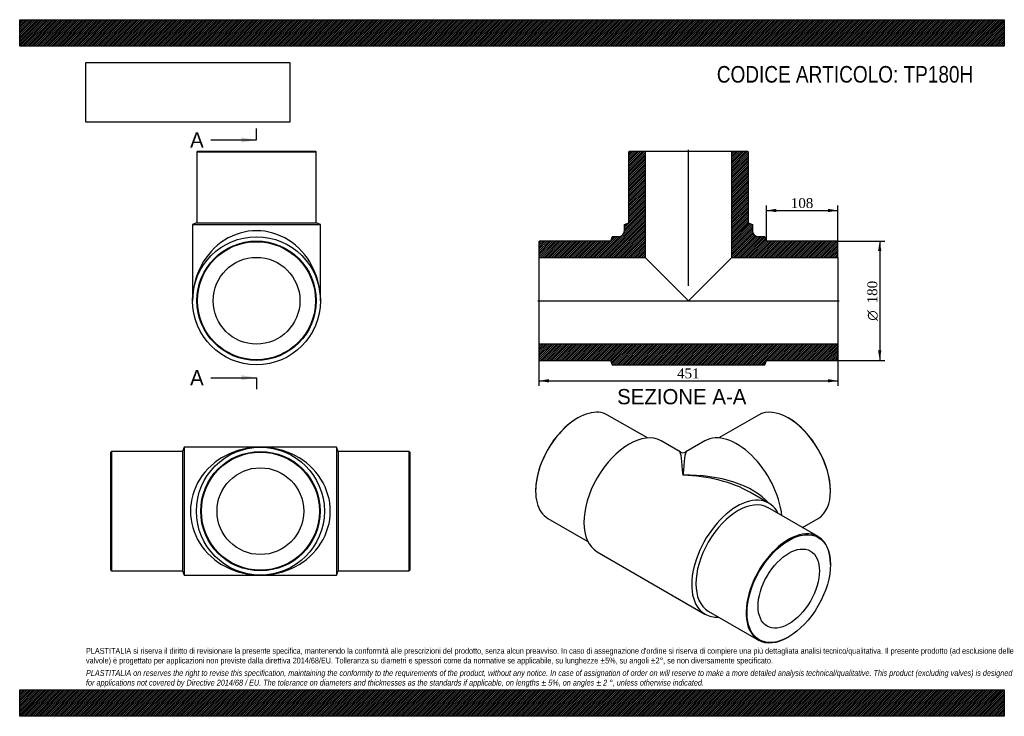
# Model space of a CAD drawing. Header units: millimetres. Extents: x 0 to 1485, y 0 to 1050.
import ezdxf
from ezdxf.enums import TextEntityAlignment as Align
from ezdxf.lldxf.tags import DXFTag

# ---------------------------------------------------------------- set-up
doc = ezdxf.new("R2010")
doc.units = ezdxf.units.MM
doc.header["$LTSCALE"] = 5
for name, color, linetype in [('Default', 7, 'Continuous'), ('DV4_Default', 7, 'Continuous'), ('TP180H', 7, 'Continuous')]:
    doc.layers.add(name, color=color, linetype=linetype)
doc.styles.add('SEACAD_Solid_Edge_ANSI', font='seans.ttf')
doc.styles.add('SEACAD_Solid_Edge_ANSI1_Symbols', font='semeca1.ttf')
doc.styles.add('SEACAD_Times_New_Roman', font='times.ttf')
tags = doc.linetypes.add('CENTER2', pattern=[28.575, 19.05, -3.175, 3.175, -3.175]).pattern_tags.tags
tags[10:11] = [DXFTag(74, 4), DXFTag(75, 0), DXFTag(340, '0'), DXFTag(46, 0.0), DXFTag(50, 0.0), DXFTag(44, 0.0), DXFTag(45, 0.0)]
tags[8:9] = [DXFTag(74, 4), DXFTag(75, 0), DXFTag(340, '0'), DXFTag(46, 0.0), DXFTag(50, 0.0), DXFTag(44, 0.0), DXFTag(45, 0.0)]
tags[6:7] = [DXFTag(74, 4), DXFTag(75, 0), DXFTag(340, '0'), DXFTag(46, 0.0), DXFTag(50, 0.0), DXFTag(44, 0.0), DXFTag(45, 0.0)]
tags[4:5] = [DXFTag(74, 4), DXFTag(75, 0), DXFTag(340, '0'), DXFTag(46, 0.0), DXFTag(50, 0.0), DXFTag(44, 0.0), DXFTag(45, 0.0)]
doc.dimstyles.new('ANSImm', dxfattribs={"dimtxt": 15, "dimasz": 15, "dimexe": 7.5, "dimexo": 0, "dimgap": 3.75, "dimtad": 1, "dimdsep": 46, "dimtxsty": 'SEACAD_Times_New_Roman', "dimblk1": '_SE_FILLED', "dimblk2": '_SE_FILLED', "dimsah": 1, "dimcen": 7.5, "dimazin": 0, "dimtfac": 0.85, "dimtdec": 3, "dimtofl": 0, "dimtmove": 0, "dimatfit": 3, "dimfxl": 1, "dimarcsym": 0})
picture_1 = doc.add_image_def('image1.jpg', size_in_pixel=(4302, 1260))

# ---------------------------------------------------------------- blocks, each defined once
blk = doc.blocks.new('SE')
at = {"layer": 'TP180H', "color": 7, "linetype": 'Continuous'}
for p, q in [((248, 405.7), (245.5, 399.2)), ((248, 405.7), (248, 212.7)), ((363, 405.7), (248, 405.7)), ((478, 405.7), (363, 405.7)), ((478, 405.7), (478, 212.7)), ((480.5, 399.2), (478, 405.7)), ((138.5, 399.2), (137.5, 398.2)), ((137.5, 220.2), (137.5, 398.2)), ((138.5, 399.2), (138.5, 219.2)), ((245.5, 399.2), (138.5, 399.2)), ((245.5, 399.2), (245.5, 219.2)), ((480.5, 399.2), (480.5, 219.2)), ((587.5, 399.2), (480.5, 399.2)), ((587.5, 219.2), (587.5, 399.2)), ((588.5, 398.2), (587.5, 399.2)), ((588.5, 398.2), (588.5, 220.2)), ((137.5, 220.2), (138.5, 219.2)), ((138.5, 219.2), (245.5, 219.2)), ((245.5, 219.2), (248, 212.7)), ((248, 212.7), (363, 212.7)), ((363, 212.7), (478, 212.7)), ((478, 212.7), (480.5, 219.2)), ((480.5, 219.2), (587.5, 219.2)), ((587.5, 219.2), (588.5, 220.2))]:
    blk.add_line(p, q, dxfattribs=at)
for radius in [96.5, 90, 89, 65.4]:
    blk.add_circle((363, 309.2), radius, dxfattribs=at)
for major_axis in [(105.5, 0), (-105.5, 0)]:
    blk.add_ellipse((363, 309.2), major_axis=major_axis, ratio=0.914692, start_param=1.570796, end_param=4.712389, dxfattribs=at)
blk = doc.blocks.new('SE1')
at = {"layer": 'TP180H', "color": 7, "linetype": 'Continuous'}
for p, q in [((841.7, 449.6), (841, 449.2)), ((946.7, 419.5), (886.7, 454.1)), ((1114.2, 454.1), (1054.2, 419.5)), ((1159.9, 449.2), (1159.2, 449.6)), ((995.9, 398.5), (967.4, 415)), ((1033.5, 415), (1004.9, 398.5)), ((778.1, 340.2), (778.1, 339.4)), ((1130, 321.1), (1101.4, 337.6)), ((1222.8, 339.4), (1222.8, 340.2)), ((1204.2, 270.8), (1128.5, 314.5)), ((796.7, 298.2), (856.7, 263.6)), ((1180.4, 284.5), (1204.2, 298.2)), ((870.9, 247.9), (1033.5, 154)), ((1222.8, 228.8), (1222.8, 229.6)), ((1038.5, 158.6), (1114.2, 114.9)), ((1159.2, 119.4), (1159.9, 119.8))]:
    blk.add_line(p, q, dxfattribs=at)
blk.add_arc((1000.4, 406.3), 9, 240.3681, 299.4689, dxfattribs=at)
for centre, major_axis, ratio, start_param, end_param in [((841.7, 376.2), (45, 77.9), 0.57735, 0, 3.141593), ((1159.2, 376.2), (-45, 77.9), 0.57735, 3.141593, 6.283185), ((841, 376.6), (-44.5, -77.1), 0.57735, 3.926991, 5.497787), ((1159.9, 376.6), (44.5, -77.1), 0.57735, 0.785398, 2.356194), ((919.1, 331.5), (-48.2, -83.6), 0.57735, 3.141593, 6.283185), ((1081.8, 331.5), (-48.3, 83.6), 0.57735, 4.054583, 6.283185), ((1000.4, 284.5), (4.6, -114.1), 0.038483, 2.331859, 3.117257), ((1000.4, 284.5), (-4.6, -114.1), 0.038483, 3.165928, 3.951326), ((1000.4, 284.5), (-142.8, -5.3), 0.551103, 3.559278, 4.692023), ((1000.4, 284.5), (-142.8, 5.3), 0.551103, 3.947356, 4.732755), ((1081.8, 237.6), (-48.2, -83.6), 0.57735, 2.772465, 6.283185), ((1083.5, 236.5), (-45, -77.9), 0.57735, 3.141593, 6.283185), ((1159.2, 192.9), (-45, -77.9), 0.57735, 2.356194, 6.283185), ((1081.8, 237.6), (-48.2, -83.6), 0.57735, 0, 0.369128), ((1159.2, 192.9), (-45, -77.9), 0.57735, 0, 0.785398)]:
    blk.add_ellipse(centre, major_axis=major_axis, ratio=ratio, start_param=start_param, end_param=end_param, dxfattribs=at)
for major_axis in [(44.5, 77.1), (-32.7, -56.6)]:
    blk.add_ellipse((1159.9, 192.5), major_axis=major_axis, ratio=0.57735, dxfattribs=at)
blk = doc.blocks.new('SE2')
at = {"layer": 'TP180H', "color": 7, "linetype": 'Continuous'}
for p, q in [((268.2, 851.9), (267.2, 850.9)), ((267.2, 850.9), (447.2, 850.9)), ((267.2, 850.9), (267.2, 743.9)), ((268.2, 851.9), (446.2, 851.9)), ((447.2, 850.9), (446.2, 851.9)), ((447.2, 743.9), (447.2, 850.9)), ((267.2, 743.9), (260.7, 741.4)), ((267.2, 743.9), (447.2, 743.9)), ((453.7, 741.4), (447.2, 743.9)), ((260.7, 741.4), (453.7, 741.4)), ((260.7, 741.4), (260.7, 626.4)), ((453.7, 626.4), (453.7, 741.4))]:
    blk.add_line(p, q, dxfattribs=at)
for radius in [96.5, 90, 89, 65.4]:
    blk.add_circle((357.2, 626.4), radius, dxfattribs=at)
blk.add_ellipse((357.2, 626.4), major_axis=(0, -105.5), ratio=0.914692, start_param=1.570796, end_param=4.712389, dxfattribs=at)
blk = doc.blocks.new('SE4')
at = {"color": 7, "linetype": 'Continuous', "style": 'SEACAD_Solid_Edge_ANSI'}
blk.add_text('A', height=23, dxfattribs=at).set_placement((257, 880.2), align=Align.TOP_LEFT)
blk = doc.blocks.new('SE5')
at = {"color": 7, "linetype": 'Continuous', "style": 'SEACAD_Solid_Edge_ANSI'}
blk.add_text('A', height=23, dxfattribs=at).set_placement((257, 521.9), align=Align.TOP_LEFT)
blk = doc.blocks.new('SEANNOT_GROUP')
at = {"linetype": 'Continuous'}
blk.add_hatch(color=7, dxfattribs=at).paths.add_polyline_path([(334.2, 864.9), (357.2, 868.7), (334.2, 872.6)])
at = {"color": 7, "linetype": 'Continuous'}
blk.add_lwpolyline([(288.2, 868.7), (357.2, 868.7)], dxfattribs=at)
blk = doc.blocks.new('SEANNOT_GROUP1')
at = {"linetype": 'Continuous'}
blk.add_hatch(color=7, dxfattribs=at).paths.add_polyline_path([(334.2, 506.5), (357.2, 510.4), (334.2, 514.2)])
at = {"color": 7, "linetype": 'Continuous'}
blk.add_lwpolyline([(288.2, 510.4), (357.2, 510.4)], dxfattribs=at)
blk = doc.blocks.new('SE3')
at = {"layer": 'Default', "color": 7, "linetype": 'CENTER2'}
for p, q in [((357.2, 868.7), (357.2, 886)), ((357.2, 510.4), (357.2, 493.1))]:
    blk.add_line(p, q, dxfattribs=at)
at = {"layer": 'Default', "color": 7, "linetype": 'CENTER2', "const_width": 0.0001}
blk.add_lwpolyline([(357.2, 868.7), (357.2, 510.4)], dxfattribs=at)
at = {"layer": 'Default'}
for name in ['SE4', 'SEANNOT_GROUP', 'SE5', 'SEANNOT_GROUP1']:
    blk.add_blockref(name, (0, 0), dxfattribs=at)
blk = doc.blocks.new('SE6')
at = {"layer": 'TP180H', "linetype": 'Continuous'}
h = blk.add_hatch(dxfattribs=at)
h.set_pattern_fill('LINE', scale=0.629921, angle=45, style=0)
edge = h.paths.add_edge_path()
edge.add_line((918.6, 743.9), (912.1, 741.4))
edge.add_line((912.1, 741.4), (912.1, 731.9))
edge.add_arc((903.1, 731.9), 9, 270, 360, ccw=False)
edge.add_line((903.1, 722.9), (893.6, 722.9))
edge.add_line((893.6, 722.9), (891.1, 716.4))
edge.add_line((891.1, 716.4), (784.1, 716.4))
edge.add_line((784.1, 716.4), (783.1, 715.4))
edge.add_line((783.1, 715.4), (783.1, 691.8))
edge.add_line((783.1, 691.8), (943.2, 691.8))
edge.add_line((943.2, 691.8), (943.2, 851.9))
edge.add_line((943.2, 851.9), (919.6, 851.9))
edge.add_line((919.6, 851.9), (918.6, 850.9))
edge.add_line((918.6, 850.9), (918.6, 743.9))
h = blk.add_hatch(dxfattribs=at)
h.set_pattern_fill('LINE', scale=0.629921, angle=45, style=0)
edge = h.paths.add_edge_path()
edge.add_line((1098.6, 743.9), (1098.6, 850.9))
edge.add_line((1098.6, 850.9), (1097.6, 851.9))
edge.add_line((1097.6, 851.9), (1074, 851.9))
edge.add_line((1074, 851.9), (1074, 691.8))
edge.add_line((1074, 691.8), (1234.1, 691.8))
edge.add_line((1234.1, 691.8), (1234.1, 715.4))
edge.add_line((1234.1, 715.4), (1233.1, 716.4))
edge.add_line((1233.1, 716.4), (1126.1, 716.4))
edge.add_line((1126.1, 716.4), (1123.6, 722.9))
edge.add_line((1123.6, 722.9), (1114.1, 722.9))
edge.add_arc((1114.1, 731.9), 9, 180, 270, ccw=False)
edge.add_line((1105.1, 731.9), (1105.1, 741.4))
edge.add_line((1105.1, 741.4), (1098.6, 743.9))
h = blk.add_hatch(dxfattribs=at)
h.set_pattern_fill('LINE', scale=0.629921, angle=45, style=0)
h.paths.add_polyline_path([(1234.1, 537.4), (1234.1, 561), (783.1, 561), (783.1, 537.4), (784.1, 536.4), (891.1, 536.4), (893.6, 529.9), (1123.6, 529.9), (1126.1, 536.4), (1233.1, 536.4)])
at = {"layer": 'DV4_Default', "color": 7, "linetype": 'CENTER2'}
for p, q in [((1008.6, 649.1), (1008.6, 853.6)), ((781.3, 626.4), (1235.8, 626.4))]:
    blk.add_line(p, q, dxfattribs=at)
at = {"layer": 'TP180H', "color": 7, "linetype": 'Continuous'}
for p, q in [((918.6, 850.9), (919.6, 851.9)), ((918.6, 743.9), (918.6, 850.9)), ((919.6, 851.9), (943.2, 851.9)), ((943.2, 851.9), (1074, 851.9)), ((943.2, 851.9), (943.2, 691.8)), ((1074, 851.9), (1097.6, 851.9)), ((1074, 691.8), (1074, 851.9)), ((1097.6, 851.9), (1098.6, 850.9)), ((1098.6, 850.9), (1098.6, 743.9)), ((912.1, 741.4), (918.6, 743.9)), ((1098.6, 743.9), (1105.1, 741.4)), ((912.1, 731.9), (912.1, 741.4)), ((1105.1, 741.4), (1105.1, 731.9)), ((783.1, 715.4), (784.1, 716.4)), ((783.1, 715.4), (783.1, 691.8)), ((891.1, 716.4), (784.1, 716.4)), ((893.6, 722.9), (891.1, 716.4)), ((903.1, 722.9), (893.6, 722.9)), ((1123.6, 722.9), (1114.1, 722.9)), ((1126.1, 716.4), (1123.6, 722.9)), ((1233.1, 716.4), (1126.1, 716.4)), ((1233.1, 716.4), (1234.1, 715.4)), ((1234.1, 691.8), (1234.1, 715.4)), ((783.1, 691.8), (783.1, 561)), ((783.1, 691.8), (943.2, 691.8)), ((943.2, 691.8), (1008.6, 626.4)), ((1008.6, 626.4), (1074, 691.8)), ((1074, 691.8), (1234.1, 691.8)), ((1234.1, 691.8), (1234.1, 561)), ((1234.1, 561), (783.1, 561)), ((783.1, 561), (783.1, 537.4)), ((1234.1, 537.4), (1234.1, 561)), ((784.1, 536.4), (783.1, 537.4)), ((784.1, 536.4), (891.1, 536.4)), ((891.1, 536.4), (893.6, 529.9)), ((1123.6, 529.9), (1126.1, 536.4)), ((1126.1, 536.4), (1233.1, 536.4)), ((1234.1, 537.4), (1233.1, 536.4)), ((893.6, 529.9), (1123.6, 529.9))]:
    blk.add_line(p, q, dxfattribs=at)
for centre, start, end in [((903.1, 731.9), 270, 0), ((1114.1, 731.9), 180, 270)]:
    blk.add_arc(centre, 9, start, end, dxfattribs=at)
blk = doc.blocks.new('DMBLK300')
at = {"layer": 'Default', "linetype": 'Continuous'}
for points in [[(798.1, 503.2), (798.1, 508.2), (783.1, 505.7)], [(1219.1, 503.2), (1234.1, 505.7), (1219.1, 508.2)]]:
    blk.add_hatch(color=7, dxfattribs=at).paths.add_polyline_path(points)
at = {"layer": 'Default', "color": 7, "linetype": 'Continuous'}
for p, q in [((783.1, 561), (783.1, 498.2)), ((1234.1, 561), (1234.1, 498.2)), ((783.1, 505.7), (1234.1, 505.7))]:
    blk.add_line(p, q, dxfattribs=at)
at = {"layer": 'Default', "color": 7, "linetype": 'Continuous', "style": 'SEACAD_Times_New_Roman'}
blk.add_text('451', height=15, dxfattribs=at).set_placement((991.5, 524.4), align=Align.TOP_LEFT)
blk = doc.blocks.new('_SE_FILLED')
at = {"color": 0}
blk.add_line((0, 0), (-1, 0), dxfattribs=at)
blk.add_solid([(0, 0), (-1, -0.1665), (-1, 0.1665), (0, 0)], dxfattribs=at)
blk = doc.blocks.new('DMBLK301')
at = {"layer": 'Default', "linetype": 'Continuous'}
for points in [[(1141.1, 764.9), (1126.1, 762.4), (1141.1, 759.9)], [(1219.1, 764.9), (1219.1, 759.9), (1234.1, 762.4)]]:
    blk.add_hatch(color=7, dxfattribs=at).paths.add_polyline_path(points)
at = {"layer": 'Default', "color": 7, "linetype": 'Continuous'}
for p, q in [((1126.1, 716.4), (1126.1, 769.9)), ((1126.1, 762.4), (1234.1, 762.4)), ((1234.1, 703.6), (1234.1, 769.9))]:
    blk.add_line(p, q, dxfattribs=at)
at = {"layer": 'Default', "color": 7, "linetype": 'Continuous', "style": 'SEACAD_Times_New_Roman'}
blk.add_text('108', height=15, dxfattribs=at).set_placement((1163, 781.1), align=Align.TOP_LEFT)
blk = doc.blocks.new('GDimGGroup')
at = {"layer": 'Default', "linetype": 'Continuous'}
for points in [[(1299.6, 701.4), (1297.1, 716.4), (1294.6, 701.4)], [(1299.6, 551.4), (1294.6, 551.4), (1297.1, 536.4)]]:
    blk.add_hatch(color=7, dxfattribs=at).paths.add_polyline_path(points)
at = {"layer": 'Default', "color": 7, "linetype": 'Continuous'}
for p, q in [((1233.1, 716.4), (1304.6, 716.4)), ((1297.1, 716.4), (1297.1, 536.4)), ((1233.1, 536.4), (1304.6, 536.4))]:
    blk.add_line(p, q, dxfattribs=at)
for s, style, p in [('180', 'SEACAD_Times_New_Roman', (1278.4, 622.4)), ('O', 'SEACAD_Solid_Edge_ANSI1_Symbols', (1278.4, 596.3))]:
    blk.add_text(s, height=15, rotation=90, dxfattribs=dict(at, style=style)).set_placement(p, align=Align.TOP_LEFT)

msp = doc.modelspace()

# ---------------------------------------------------------------- hatches: boundary and pattern name
at = {"layer": 'Default', "linetype": 'Continuous'}
h = msp.add_hatch(dxfattribs=at)
h.set_pattern_fill('LINE', scale=0.629921, angle=45, style=0)
h.paths.add_polyline_path([(1485, 1010), (1485, 1050), (0, 1050), (0, 1010)])
for points in [[(1485, 1010), (1485, 1050), (0, 1050), (0, 1010)], [(1485, 0), (1485, 40), (0, 40), (0, 0)]]:
    msp.add_hatch(color=7, dxfattribs=at).paths.add_polyline_path(points)
h = msp.add_hatch(dxfattribs=at)
h.set_pattern_fill('LINE', scale=0.629921, angle=45, style=0)
h.paths.add_polyline_path([(1485, 0), (1485, 40), (0, 40), (0, 0)])

# ---------------------------------------------------------------- linework, layer by layer
at = {"layer": 'Default', "color": 7, "linetype": 'Continuous'}
for p, q in [((0, 1050), (1485, 1050)), ((0, 1010), (0, 1050)), ((1485, 1050), (1485, 1010)), ((1485, 1010), (0, 1010)), ((0, 40), (1485, 40)), ((0, 0), (0, 40)), ((1485, 40), (1485, 0)), ((1485, 0), (0, 0))]:
    msp.add_line(p, q, dxfattribs=at)

# ---------------------------------------------------------------- block references
at = {"layer": 'Default'}
for name in ['SE3', 'SE2', 'SE6', 'GDimGGroup', 'SE1', 'SE']:
    msp.add_blockref(name, (0, 0), dxfattribs=at)

# ---------------------------------------------------------------- texts
at = {"layer": 'Default', "color": 7, "linetype": 'Continuous', "style": 'SEACAD_Solid_Edge_ANSI'}
msp.add_text('SEZIONE A-A', height=23, dxfattribs=at).set_placement((901.122, 493.289), align=Align.TOP_LEFT)
at = {"layer": 'Default', "attachment_point": 1}
for s, insert, char_height, width in [('{\\fArial Narrow|b0||i0||c0|p34;\\C7;\\H25.;\\W1.;CODICE ARTICOLO: TP180H}', (1051.431, 980.168), 25, 415.34893), ("{\\fArial Narrow|b0||i0||c0|p34;\\C7;\\H8.75;\\W1.;PLASTITALIA si riserva il diritto di revisionare la presente specifica, mantenendo la conformità alle prescrizioni del prodotto, senza alcun preavviso. In caso di assegnazione d'ordine si riserva di compiere una più dettagliata analisi tecnico/qualitativa. Il presente prodotto (ad esclusione delle \\P}{\\fArial Narrow|b0||i0||c0|p34;\\C7;\\H8.75;\\W1.;valvole) è progettato per applicazioni non previste dalla direttiva 2014/68/EU. Tolleranza su diametri e spessori come da normative se applicabile, su lunghezze ±5%, su angoli ±2°, se non diversamente specificato.\\P}{\\fArial Narrow|b0||i0||c0|p34;\\C7;\\H2.5;\\W1.;   \\P}{\\fArial Narrow|b0||i1||c0|p34;\\C7;\\H8.75;\\W1.;PLASTITALIA on reserves the right to revise this specification, maintaining the conformity to the requirements of the product, without any notice. In case of assignation of order on will reserve to make a more detailed analysis technical/qualitative. This product (excluding valves) is designed \\P}{\\fArial Narrow|b0||i1||c0|p34;\\C7;\\H8.75;\\W1.;for applications not covered by Directive 2014/68 / EU. The tolerance on diameters and thicknesses as the standards if applicable, on lengths ± 5%, on angles ± 2 °, unless otherwise indicated.\\P}", (100, 103.012), 8.75, 1285)]:
    msp.add_mtext(s, dxfattribs=dict(at, insert=insert, char_height=char_height, width=width))

# ---------------------------------------------------------------- dimensions: what is measured, and where the dimension line sits
at = {"layer": 'Default', "color": 7, "linetype": 'Continuous'}
dim = msp.add_linear_dim(base=(1234.081, 762.364), p1=(1126.081, 716.383), p2=(1234.081, 703.583), text='\\A1;<>', dimstyle='ANSImm', dxfattribs=at)
dim.commit()
dim.dimension.update_dxf_attribs({"geometry": 'DMBLK301', "text_midpoint": (1180.081, 762.364), "dimtype": 160})
dim = msp.add_linear_dim(base=(783.081, 505.654), p1=(783.081, 560.983), p2=(1234.081, 560.983), angle=0, text='\\A1;<>', dimstyle='ANSImm', dxfattribs=at)
dim.commit()
dim.dimension.update_dxf_attribs({"geometry": 'DMBLK300', "text_midpoint": (1008.581, 505.654), "dimtype": 161})

# ---------------------------------------------------------------- pictures from other files: only their frames are drawn
image = msp.add_image(picture_1, insert=(100, 895.516), size_in_units=(307.286, 90))
image.dxf.flags = 7

doc.saveas('drawing.dxf')
